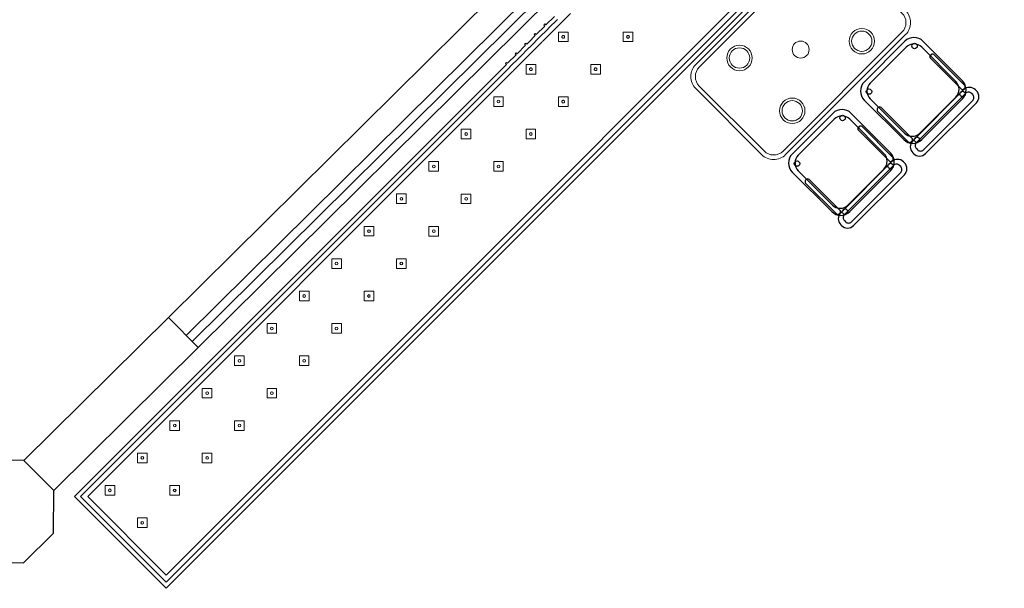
# Model space of a CAD drawing. Header units: metres. Extents: x 2232.4 to 2275.2, y 411.9 to 437.5.
# Tile 4 of 16: x 2238.6 to 2244.5, y 431 to 434.3. Entities that reach past the tile are written whole.
import ezdxf

# ---------------------------------------------------------------- set-up
doc = ezdxf.new("R2010")
doc.units = ezdxf.units.M
for name, color, linetype in [('CL', 40, 'Continuous'), ('DOOR', 5, 'Continuous'), ('RP_CHAIRS', 7, 'Continuous'), ('WALL NEW', 40, 'Continuous')]:
    doc.layers.add(name, color=color, linetype=linetype)
doc.layers.add('NC_N1_BANQUETTES', color=7, linetype='Continuous', lineweight=13)
doc.layers.add('NC_N1_TABLES', color=7, linetype='Continuous', lineweight=13)

# ---------------------------------------------------------------- blocks, each defined once
blk = doc.blocks.new('RP_MODERN_EXTENDED_TRIANGLE_L')
at = {"color": 0, "linetype": 'Continuous', "lineweight": -2}
for points in [[(0.8, 0.8), (4.1, 0.8), (4.35, 0.8), (7.89, 0.8), (7.89, 0.035), (4.35, 0.035), (4.289, 0.035), (4.289, 0.027), (4.28, 0.027), (4.28, 0.035), (4.209, 0.035), (4.209, 0.027), (4.2, 0.027), (4.2, 0.035), (4.129, 0.035), (4.129, 0.027), (4.12, 0.027), (4.12, 0.035), (4.1, 0.035), (4.049, 0.035), (4.049, 0.027), (4.04, 0.027), (4.04, 0.035), (3.969, 0.035), (3.969, 0.027), (3.96, 0.027), (3.96, 0.035), (3.889, 0.035)], [(0.8, 0.775), (4.1, 0.775), (4.325, 0.775), (7.865, 0.775), (7.865, 0.06), (4.289, 0.06), (4.2865, 0.0599), (4.2845, 0.0596), (4.2825, 0.0599), (4.28, 0.06), (4.209, 0.06), (4.2065, 0.0599), (4.2045, 0.0596), (4.2025, 0.0599), (4.2, 0.06), (4.129, 0.06), (4.1265, 0.0599), (4.1245, 0.0596), (4.1225, 0.0599), (4.12, 0.06), (4.1, 0.06), (4.1, 0.06), (4.049, 0.06), (4.0465, 0.0599), (4.0445, 0.0596), (4.0425, 0.0599), (4.04, 0.06), (3.969, 0.06), (3.9665, 0.0599), (3.9645, 0.0596), (3.9625, 0.0599), (3.96, 0.06), (3.889, 0.06)], [(0.8, 0.745), (4.1, 0.745), (4.295, 0.745), (7.835, 0.745), (7.835, 0.09), (4.295, 0.09), (4.289, 0.09), (4.2845, 0.0898), (4.28, 0.09), (4.209, 0.09), (4.2045, 0.0898), (4.2, 0.09), (4.129, 0.09), (4.1245, 0.0898), (4.12, 0.09), (4.1, 0.09), (4.049, 0.09), (4.0445, 0.0898), (4.04, 0.09), (3.969, 0.09), (3.9645, 0.0898), (3.96, 0.09), (3.889, 0.09), (3.8845, 0.0898), (3.88, 0.09), (3.809, 0.09)]]:
    blk.add_lwpolyline(points, dxfattribs=at)
for points in [[(3.667, 0.387), (3.707, 0.427), (3.667, 0.467), (3.627, 0.427)], [(3.937, 0.387), (3.977, 0.427), (3.937, 0.467), (3.897, 0.427)], [(4.207, 0.387), (4.247, 0.427), (4.207, 0.467), (4.167, 0.427)], [(3.675, 0.427), (3.675, 0.4262), (3.6748, 0.4254), (3.6747, 0.4247), (3.6744, 0.4239), (3.6741, 0.4232), (3.6737, 0.4226), (3.6732, 0.4219), (3.6727, 0.4213), (3.6721, 0.4208), (3.6714, 0.4203), (3.6708, 0.4199), (3.6701, 0.4196), (3.6693, 0.4193), (3.6686, 0.4192), (3.6678, 0.419), (3.667, 0.419), (3.6662, 0.419), (3.6654, 0.4192), (3.6647, 0.4193), (3.6639, 0.4196), (3.6632, 0.4199), (3.6626, 0.4203), (3.6619, 0.4208), (3.6613, 0.4213), (3.6608, 0.4219), (3.6603, 0.4226), (3.6599, 0.4232), (3.6596, 0.4239), (3.6593, 0.4247), (3.6592, 0.4254), (3.659, 0.4262), (3.659, 0.427), (3.659, 0.4278), (3.6592, 0.4286), (3.6593, 0.4293), (3.6596, 0.4301), (3.6599, 0.4308), (3.6603, 0.4314), (3.6608, 0.4321), (3.6613, 0.4327), (3.6619, 0.4332), (3.6626, 0.4337), (3.6632, 0.4341), (3.6639, 0.4344), (3.6647, 0.4347), (3.6654, 0.4348), (3.6662, 0.435), (3.667, 0.435), (3.6678, 0.435), (3.6686, 0.4348), (3.6693, 0.4347), (3.6701, 0.4344), (3.6708, 0.4341), (3.6714, 0.4337), (3.6721, 0.4332), (3.6727, 0.4327), (3.6732, 0.4321), (3.6737, 0.4314), (3.6741, 0.4308), (3.6744, 0.4301), (3.6747, 0.4293), (3.6748, 0.4286), (3.675, 0.4278)], [(3.945, 0.427), (3.945, 0.4262), (3.9448, 0.4254), (3.9447, 0.4247), (3.9444, 0.4239), (3.9441, 0.4232), (3.9437, 0.4226), (3.9432, 0.4219), (3.9427, 0.4213), (3.9421, 0.4208), (3.9414, 0.4203), (3.9408, 0.4199), (3.9401, 0.4196), (3.9393, 0.4193), (3.9386, 0.4192), (3.9378, 0.419), (3.937, 0.419), (3.9362, 0.419), (3.9354, 0.4192), (3.9347, 0.4193), (3.9339, 0.4196), (3.9332, 0.4199), (3.9326, 0.4203), (3.9319, 0.4208), (3.9313, 0.4213), (3.9308, 0.4219), (3.9303, 0.4226), (3.9299, 0.4232), (3.9296, 0.4239), (3.9293, 0.4247), (3.9292, 0.4254), (3.929, 0.4262), (3.929, 0.427), (3.929, 0.4278), (3.9292, 0.4286), (3.9293, 0.4293), (3.9296, 0.4301), (3.9299, 0.4308), (3.9303, 0.4314), (3.9308, 0.4321), (3.9313, 0.4327), (3.9319, 0.4332), (3.9326, 0.4337), (3.9332, 0.4341), (3.9339, 0.4344), (3.9347, 0.4347), (3.9354, 0.4348), (3.9362, 0.435), (3.937, 0.435), (3.9378, 0.435), (3.9386, 0.4348), (3.9393, 0.4347), (3.9401, 0.4344), (3.9408, 0.4341), (3.9414, 0.4337), (3.9421, 0.4332), (3.9427, 0.4327), (3.9432, 0.4321), (3.9437, 0.4314), (3.9441, 0.4308), (3.9444, 0.4301), (3.9447, 0.4293), (3.9448, 0.4286), (3.945, 0.4278)], [(4.215, 0.427), (4.215, 0.4262), (4.2148, 0.4254), (4.2147, 0.4247), (4.2144, 0.4239), (4.2141, 0.4232), (4.2137, 0.4226), (4.2132, 0.4219), (4.2127, 0.4213), (4.2121, 0.4208), (4.2114, 0.4203), (4.2108, 0.4199), (4.2101, 0.4196), (4.2093, 0.4193), (4.2086, 0.4192), (4.2078, 0.419), (4.207, 0.419), (4.2062, 0.419), (4.2054, 0.4192), (4.2047, 0.4193), (4.2039, 0.4196), (4.2032, 0.4199), (4.2026, 0.4203), (4.2019, 0.4208), (4.2013, 0.4213), (4.2008, 0.4219), (4.2003, 0.4226), (4.1999, 0.4232), (4.1996, 0.4239), (4.1993, 0.4247), (4.1992, 0.4254), (4.199, 0.4262), (4.199, 0.427), (4.199, 0.4278), (4.1992, 0.4286), (4.1993, 0.4293), (4.1996, 0.4301), (4.1999, 0.4308), (4.2003, 0.4314), (4.2008, 0.4321), (4.2013, 0.4327), (4.2019, 0.4332), (4.2026, 0.4337), (4.2032, 0.4341), (4.2039, 0.4344), (4.2047, 0.4347), (4.2054, 0.4348), (4.2062, 0.435), (4.207, 0.435), (4.2078, 0.435), (4.2086, 0.4348), (4.2093, 0.4347), (4.2101, 0.4344), (4.2108, 0.4341), (4.2114, 0.4337), (4.2121, 0.4332), (4.2127, 0.4327), (4.2132, 0.4321), (4.2137, 0.4314), (4.2141, 0.4308), (4.2144, 0.4301), (4.2147, 0.4293), (4.2148, 0.4286), (4.215, 0.4278)], [(3.937, 0.117), (3.977, 0.157), (3.937, 0.197), (3.897, 0.157)], [(4.207, 0.117), (4.247, 0.157), (4.207, 0.197), (4.167, 0.157)], [(3.945, 0.157), (3.945, 0.1562), (3.9448, 0.1554), (3.9447, 0.1547), (3.9444, 0.1539), (3.9441, 0.1532), (3.9437, 0.1526), (3.9432, 0.1519), (3.9427, 0.1513), (3.9421, 0.1508), (3.9414, 0.1503), (3.9408, 0.1499), (3.9401, 0.1496), (3.9393, 0.1493), (3.9386, 0.1492), (3.9378, 0.149), (3.937, 0.149), (3.9362, 0.149), (3.9354, 0.1492), (3.9347, 0.1493), (3.9339, 0.1496), (3.9332, 0.1499), (3.9326, 0.1503), (3.9319, 0.1508), (3.9313, 0.1513), (3.9308, 0.1519), (3.9303, 0.1526), (3.9299, 0.1532), (3.9296, 0.1539), (3.9293, 0.1547), (3.9292, 0.1554), (3.929, 0.1562), (3.929, 0.157), (3.929, 0.1578), (3.9292, 0.1586), (3.9293, 0.1593), (3.9296, 0.1601), (3.9299, 0.1608), (3.9303, 0.1614), (3.9308, 0.1621), (3.9313, 0.1627), (3.9319, 0.1632), (3.9326, 0.1637), (3.9332, 0.1641), (3.9339, 0.1644), (3.9347, 0.1647), (3.9354, 0.1648), (3.9362, 0.165), (3.937, 0.165), (3.9378, 0.165), (3.9386, 0.1648), (3.9393, 0.1647), (3.9401, 0.1644), (3.9408, 0.1641), (3.9414, 0.1637), (3.9421, 0.1632), (3.9427, 0.1627), (3.9432, 0.1621), (3.9437, 0.1614), (3.9441, 0.1608), (3.9444, 0.1601), (3.9447, 0.1593), (3.9448, 0.1586), (3.945, 0.1578)], [(4.215, 0.157), (4.215, 0.1562), (4.2148, 0.1554), (4.2147, 0.1547), (4.2144, 0.1539), (4.2141, 0.1532), (4.2137, 0.1526), (4.2132, 0.1519), (4.2127, 0.1513), (4.2121, 0.1508), (4.2114, 0.1503), (4.2108, 0.1499), (4.2101, 0.1496), (4.2093, 0.1493), (4.2086, 0.1492), (4.2078, 0.149), (4.207, 0.149), (4.2062, 0.149), (4.2054, 0.1492), (4.2047, 0.1493), (4.2039, 0.1496), (4.2032, 0.1499), (4.2026, 0.1503), (4.2019, 0.1508), (4.2013, 0.1513), (4.2008, 0.1519), (4.2003, 0.1526), (4.1999, 0.1532), (4.1996, 0.1539), (4.1993, 0.1547), (4.1992, 0.1554), (4.199, 0.1562), (4.199, 0.157), (4.199, 0.1578), (4.1992, 0.1586), (4.1993, 0.1593), (4.1996, 0.1601), (4.1999, 0.1608), (4.2003, 0.1614), (4.2008, 0.1621), (4.2013, 0.1627), (4.2019, 0.1632), (4.2026, 0.1637), (4.2032, 0.1641), (4.2039, 0.1644), (4.2047, 0.1647), (4.2054, 0.1648), (4.2062, 0.165), (4.207, 0.165), (4.2078, 0.165), (4.2086, 0.1648), (4.2093, 0.1647), (4.2101, 0.1644), (4.2108, 0.1641), (4.2114, 0.1637), (4.2121, 0.1632), (4.2127, 0.1627), (4.2132, 0.1621), (4.2137, 0.1614), (4.2141, 0.1608), (4.2144, 0.1601), (4.2147, 0.1593), (4.2148, 0.1586), (4.215, 0.1578)]]:
    blk.add_lwpolyline(points, close=True, dxfattribs=at)
at = {"color": 0, "lineweight": -2}
for points in [[(4.477, 0.387), (4.517, 0.427), (4.477, 0.467), (4.437, 0.427)], [(4.747, 0.387), (4.787, 0.427), (4.747, 0.467), (4.707, 0.427)], [(5.017, 0.387), (5.057, 0.427), (5.017, 0.467), (4.977, 0.427)], [(5.287, 0.387), (5.327, 0.427), (5.287, 0.467), (5.247, 0.427)], [(5.557, 0.387), (5.597, 0.427), (5.557, 0.467), (5.517, 0.427)], [(5.827, 0.387), (5.867, 0.427), (5.827, 0.467), (5.787, 0.427)], [(6.097, 0.387), (6.137, 0.427), (6.097, 0.467), (6.057, 0.427)], [(6.367, 0.387), (6.407, 0.427), (6.367, 0.467), (6.327, 0.427)], [(6.637, 0.387), (6.677, 0.427), (6.637, 0.467), (6.597, 0.427)], [(6.907, 0.387), (6.947, 0.427), (6.907, 0.467), (6.867, 0.427)], [(7.177, 0.387), (7.217, 0.427), (7.177, 0.467), (7.137, 0.427)], [(7.447, 0.387), (7.487, 0.427), (7.447, 0.467), (7.407, 0.427)], [(7.717, 0.387), (7.757, 0.427), (7.717, 0.467), (7.677, 0.427)], [(4.477, 0.117), (4.517, 0.157), (4.477, 0.197), (4.437, 0.157)], [(4.747, 0.117), (4.787, 0.157), (4.747, 0.197), (4.707, 0.157)], [(5.017, 0.117), (5.057, 0.157), (5.017, 0.197), (4.977, 0.157)], [(5.287, 0.117), (5.327, 0.157), (5.287, 0.197), (5.247, 0.157)], [(5.557, 0.117), (5.597, 0.157), (5.557, 0.197), (5.517, 0.157)], [(5.827, 0.117), (5.867, 0.157), (5.827, 0.197), (5.787, 0.157)], [(6.097, 0.117), (6.137, 0.157), (6.097, 0.197), (6.057, 0.157)], [(6.367, 0.117), (6.407, 0.157), (6.367, 0.197), (6.327, 0.157)], [(6.637, 0.117), (6.677, 0.157), (6.637, 0.197), (6.597, 0.157)], [(6.907, 0.117), (6.947, 0.157), (6.907, 0.197), (6.867, 0.157)], [(7.177, 0.117), (7.217, 0.157), (7.177, 0.197), (7.137, 0.157)], [(7.447, 0.117), (7.487, 0.157), (7.447, 0.197), (7.407, 0.157)], [(7.717, 0.117), (7.757, 0.157), (7.717, 0.197), (7.677, 0.157)]]:
    blk.add_lwpolyline(points, close=True, dxfattribs=at)
for centre in [(4.477, 0.427), (4.747, 0.427), (5.017, 0.427), (5.287, 0.427), (5.557, 0.427), (5.827, 0.427), (6.097, 0.427), (6.367, 0.427), (6.637, 0.427), (6.907, 0.427), (7.177, 0.427), (7.447, 0.427), (7.717, 0.427), (4.477, 0.157), (4.747, 0.157), (5.017, 0.157), (5.287, 0.157), (5.557, 0.157), (5.827, 0.157), (6.097, 0.157), (6.367, 0.157), (6.637, 0.157), (6.907, 0.157), (7.177, 0.157), (7.447, 0.157), (7.717, 0.157)]:
    blk.add_circle(centre, 0.008, dxfattribs=at)
blk = doc.blocks.new('RP_MODERN_TABLE_4')
at = {"color": 0}
for points in [[(-0.5, -0.375), (0.5, -0.375, 0.414214), (0.6, -0.275), (0.6, 0.275, 0.414214), (0.5, 0.375), (-0.5, 0.375, 0.414214), (-0.6, 0.275), (-0.6, -0.275, 0.414214)], [(-0.495, -0.35), (0.495, -0.35, 0.414214), (0.575, -0.27), (0.575, 0.27, 0.414214), (0.495, 0.35), (-0.495, 0.35, 0.414214), (-0.575, 0.27), (-0.575, -0.27, 0.414214)]]:
    blk.add_lwpolyline(points, format="xyb", close=True, dxfattribs=at)
for centre, radius in [((-0.29, 0.22), 0.075), ((0.29, 0.22), 0.075), ((-0.29, 0.22), 0.06), ((0.29, 0.22), 0.06), ((0, 0), 0.05), ((-0.29, -0.22), 0.075), ((-0.29, -0.22), 0.06), ((0.29, -0.22), 0.075), ((0.29, -0.22), 0.06)]:
    blk.add_circle(centre, radius, dxfattribs=at)
blk = doc.blocks.new('RP_MODERN_CHAIR')
at = {"color": 0}
for points in [[(-0.212, 0.172), (0.212, 0.172, 0.414214), (0.262, 0.222), (0.262, 0.229, 0.414214), (0.212, 0.279), (-0.212, 0.279, 0.414214), (-0.262, 0.229), (-0.262, 0.222, 0.414214)], [(-0.205, 0.195), (0.205, 0.195, 0.414214), (0.23, 0.22), (0.23, 0.23, 0.414214), (0.205, 0.255), (-0.205, 0.255, 0.414214), (-0.23, 0.23), (-0.23, 0.22, 0.414214)], [(-0.17, -0.275), (0.17, -0.275, 0.414214), (0.245, -0.2), (0.245, 0.13, 0.414214), (0.17, 0.205), (-0.17, 0.205, 0.414214), (-0.245, 0.13), (-0.245, -0.2, 0.414214)], [(-0.223, -0.11), (-0.217, -0.11, 0.414214), (-0.205, -0.098), (-0.205, 0.158, 0.414214), (-0.217, 0.17), (-0.223, 0.17, 0.414214), (-0.235, 0.158), (-0.235, -0.098, 0.414214)], [(-0.15, -0.245), (0.15, -0.245, 0.414214), (0.215, -0.18), (0.215, 0.105, 0.414214), (0.15, 0.17), (-0.15, 0.17, 0.414214), (-0.215, 0.105), (-0.215, -0.18, 0.414214)], [(0.217, -0.11), (0.223, -0.11, 0.414214), (0.235, -0.098), (0.235, 0.158, 0.414214), (0.223, 0.17), (0.217, 0.17, 0.414214), (0.205, 0.158), (0.205, -0.098, 0.414214)]]:
    blk.add_lwpolyline(points, format="xyb", close=True, dxfattribs=at)
for centre in [(-0.19, 0.185), (0.19, 0.185), (-0.19, -0.215), (0.19, -0.215)]:
    blk.add_circle(centre, 0.016, dxfattribs=at)

msp = doc.modelspace()

# ---------------------------------------------------------------- linework, layer by layer
at = {"layer": 'CL'}
msp.add_lwpolyline([(2238.8459, 431.5296), (2238.6701, 431.7074), (2238.4201, 431.7087), (2238.2424, 431.5329), (2238.241, 431.2829), (2238.4168, 431.1052), (2238.6668, 431.1038), (2238.8446, 431.2796)], close=True, dxfattribs=at)
at = {"layer": 'DOOR'}
for p, q in [((2239.522, 432.55), (2243.3611, 436.3476)), ((2239.6275, 432.4434), (2243.4666, 436.2409)), ((2239.6626, 432.4078), (2243.5017, 436.2054)), ((2239.6978, 432.3723), (2243.5369, 436.1698))]:
    msp.add_line(p, q, dxfattribs=at)
at = {"layer": 'WALL NEW'}
for p, q in [((2239.522, 432.55), (2238.6701, 431.7074)), ((2239.522, 432.55), (2239.6978, 432.3723)), ((2239.6978, 432.3723), (2238.8459, 431.5296))]:
    msp.add_line(p, q, dxfattribs=at)

# ---------------------------------------------------------------- block references
at = {"layer": 'NC_N1_BANQUETTES', "linetype": 'Continuous', "rotation": 224.9851542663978}
msp.add_blockref('RP_MODERN_EXTENDED_TRIANGLE_L', (2244.5243, 437.0975), dxfattribs=at)
at = {"layer": 'NC_N1_TABLES', "linetype": 'Continuous', "rotation": 224.9851542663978}
msp.add_blockref('RP_MODERN_TABLE_4', (2243.2507, 434.128), dxfattribs=at)
at = {"layer": 'RP_CHAIRS', "linetype": 'Continuous', "rotation": 224.9851542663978}
for p in [(2243.9401, 433.8627), (2243.5157, 433.4385)]:
    msp.add_blockref('RP_MODERN_CHAIR', p, dxfattribs=at)

doc.saveas('drawing.dxf')
